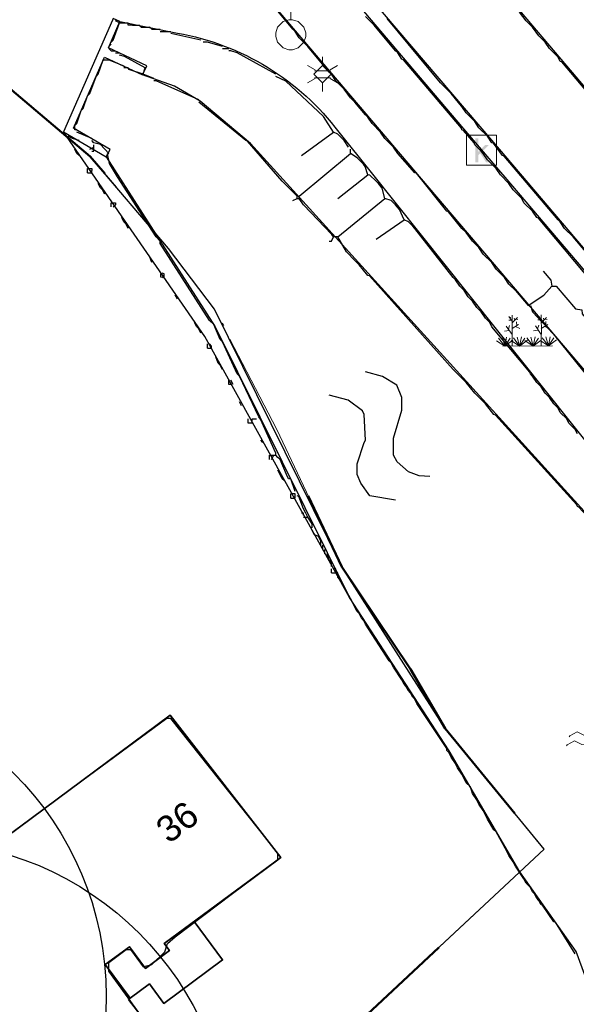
# Model space of a CAD drawing. Header units: metres. Extents: x 100797 to 101486, y 431104 to 431509.
# Tile 24 of 35: x 101152 to 101170, y 431333 to 431366. Entities that reach past the tile are written whole.
import ezdxf

# ---------------------------------------------------------------- set-up
doc = ezdxf.new("R2010")
doc.units = ezdxf.units.M
doc.linetypes.add('BORDER', pattern=[44.45, 12.7, -6.35, 12.7, -6.35, 0, -6.35])
doc.linetypes.add('DASHED', pattern=[19.05, 12.7, -6.35])
doc.layers.get('0').update_dxf_attribs({"linetype": 'CONTINUOUS'})
doc.layers.add('AR_ONDERZOEKSLOKATIE', color=3, linetype='BORDER', lineweight=50)
doc.layers.add('PERCELEN', color=2, linetype='DASHED', lineweight=9)
doc.layers.add('BAR_BEBOUWING', color=7, linetype='CONTINUOUS', lineweight=35, true_color=0x707070)
doc.layers.add('X-XX-AL-KADASTRALE-GRENZEN', color=7, linetype='CONTINUOUS', lineweight=30, true_color=0x3cd12e)
for name, color, linetype, true_color in [('BAR_BGT_PUNTSYMBOLEN', 7, 'CONTINUOUS', 0x707070), ('BAR_BGT_SYMBOLEN', 7, 'CONTINUOUS', 0x707070), ('BAR_HUISNUMMERS EN STRAATNAMEN', 7, 'CONTINUOUS', 0x707070), ('BAR_TOPO', 7, 'CONTINUOUS', 0x707070), ('BAR_WATER', 7, 'CONTINUOUS', 0x707070), ('BAR_WEGEN', 7, 'CONTINUOUS', 0x707070), ('BOR_LICHTMASTEN', 7, 'CONTINUOUS', 0x707070)]:
    doc.layers.add(name, color=color, linetype=linetype, true_color=true_color)
doc.styles.add('NLCS-ISO', font='txt')

# ---------------------------------------------------------------- blocks, each defined once
blk = doc.blocks.new('lichtmast_1', base_point=(101313.152, 431373.608))
at = {"color": 8, "lineweight": 0, "true_color": 0x707070}
for points in [[(101313.152, 431373.896), (101313.152, 431374.185)], [(101312.902, 431373.752), (101312.652, 431373.896)], [(101313.441, 431373.608), (101313.152, 431373.896), (101312.864, 431373.608), (101313.152, 431373.319), (101313.441, 431373.608)], [(101313.402, 431373.752), (101313.652, 431373.896)], [(101312.902, 431373.463), (101312.652, 431373.319)], [(101312.887, 431373.722), (101313.418, 431373.722)], [(101312.887, 431373.494), (101313.418, 431373.494)], [(101313.402, 431373.463), (101313.652, 431373.319)], [(101313.152, 431373.319), (101313.152, 431373.03)]]:
    blk.add_lwpolyline(points, dxfattribs=at)
blk = doc.blocks.new('water_1', base_point=(101296.527, 431389.806))
at = {"color": 8, "lineweight": 0, "true_color": 0x707070}
for points in [[(101296.079, 431389.897), (101296.1, 431389.931), (101296.34, 431390.066), (101296.585, 431389.939), (101296.99, 431389.987)], [(101296.079, 431389.897), (101296.1, 431389.931), (101296.34, 431390.066), (101296.585, 431389.939), (101296.99, 431389.987)], [(101295.99, 431389.591), (101296.011, 431389.624), (101296.251, 431389.759), (101296.496, 431389.633), (101296.901, 431389.681)]]:
    blk.add_lwpolyline(points, dxfattribs=at)
blk = doc.blocks.new('beplanting_1', base_point=(101316.768, 431360.678))
at = {"color": 8, "lineweight": 0, "true_color": 0x707070}
for points in [[(101316.245, 431361.178), (101316.141, 431361.332)], [(101316.182, 431361.271), (101316.189, 431361.312)], [(101316.25, 431360.732), (101316.243, 431361.377)], [(101316.246, 431361.119), (101316.426, 431361.295)], [(101317.217, 431361.185), (101317.113, 431361.339)], [(101317.153, 431361.278), (101317.161, 431361.32)], [(101317.222, 431360.739), (101317.214, 431361.384)], [(101317.217, 431361.126), (101317.397, 431361.302)], [(101317.307, 431361.214), (101317.291, 431361.283)], [(101316.244, 431360.343), (101316.247, 431360.729), (101316.053, 431361.01)], [(101316.121, 431360.911), (101316.163, 431361.035)], [(101316.221, 431361.216), (101316.134, 431361.214)], [(101316.248, 431360.929), (101316.462, 431361.061)], [(101316.336, 431361.207), (101316.319, 431361.276)], [(101316.355, 431360.995), (101316.499, 431360.933)], [(101316.369, 431361.24), (101316.442, 431361.23)], [(101316.399, 431361.022), (101316.397, 431361.156)], [(101317.216, 431360.35), (101317.218, 431360.736), (101317.025, 431361.017)], [(101317.092, 431360.919), (101317.134, 431361.043)], [(101317.192, 431361.223), (101317.105, 431361.221)], [(101317.22, 431360.936), (101317.434, 431361.068)], [(101317.327, 431361.002), (101317.471, 431360.94)], [(101317.341, 431361.247), (101317.414, 431361.238)], [(101317.371, 431361.029), (101317.368, 431361.163)], [(101316.001, 431360.341), (101315.92, 431360.641)], [(101316.15, 431360.869), (101315.991, 431360.849)], [(101316.001, 431360.341), (101316.063, 431360.648)], [(101316.493, 431360.345), (101316.412, 431360.644)], [(101316.493, 431360.345), (101316.556, 431360.652)], [(101316.949, 431360.348), (101316.867, 431360.648)], [(101316.949, 431360.348), (101317.011, 431360.655)], [(101317.121, 431360.876), (101316.962, 431360.856)], [(101317.457, 431360.352), (101317.375, 431360.651)], [(101317.457, 431360.352), (101317.519, 431360.659)], [(101316.001, 431360.341), (101315.726, 431360.524)], [(101316.001, 431360.341), (101315.796, 431360.612)], [(101315.937, 431360.341), (101317.6, 431360.353)], [(101316.001, 431360.341), (101316.18, 431360.605)], [(101316.001, 431360.341), (101316.271, 431360.54)], [(101316.493, 431360.345), (101316.219, 431360.528)], [(101316.493, 431360.345), (101316.288, 431360.616)], [(101316.493, 431360.345), (101316.672, 431360.608)], [(101316.493, 431360.345), (101316.763, 431360.544)], [(101316.949, 431360.348), (101316.674, 431360.531)], [(101316.949, 431360.348), (101316.743, 431360.619)], [(101316.949, 431360.348), (101317.128, 431360.612)], [(101316.949, 431360.348), (101317.218, 431360.547)], [(101317.457, 431360.352), (101317.182, 431360.535)], [(101317.457, 431360.352), (101317.252, 431360.623)], [(101317.457, 431360.352), (101317.636, 431360.616)], [(101317.457, 431360.352), (101317.726, 431360.551)]]:
    blk.add_lwpolyline(points, dxfattribs=at)
blk = doc.blocks.new('verdeelkast_1', base_point=(101307.585, 431217.287))
at = {"color": 8, "lineweight": 0, "true_color": 0x707070}
for points in [[(101307.335, 431218.287), (101307.835, 431218.287)], [(101307.585, 431217.787), (101307.585, 431218.287)], [(101307.335, 431216.8495), (101307.1475, 431217.037), (101307.085, 431217.2245), (101307.085, 431217.3495), (101307.1475, 431217.537), (101307.335, 431217.7245), (101307.5225, 431217.787), (101307.6475, 431217.787), (101307.835, 431217.7245), (101308.0225, 431217.537), (101308.085, 431217.3495), (101308.085, 431217.2245), (101308.0225, 431217.037), (101307.835, 431216.8495), (101307.6475, 431216.787), (101307.5225, 431216.787), (101307.335, 431216.8495)]]:
    blk.add_lwpolyline(points, dxfattribs=at)
blk = doc.blocks.new('kolk-symbool_1', base_point=(101288.593, 431172.129))
at = {"true_color": 0x707070, "transparency": 33554687}
h = blk.add_hatch(color=8, dxfattribs=at)
h.paths.add_polyline_path([(101288.624, 431172.081), (101288.846, 431172.296), (101288.718, 431172.296), (101288.486, 431172.06), (101288.555, 431172.013), (101288.747, 431171.716), (101288.868, 431171.716)])
h.paths.add_polyline_path([(101288.555, 431172.013), (101288.486, 431172.06), (101288.486, 431172.516), (101288.388, 431172.516), (101288.388, 431171.716), (101288.486, 431171.716), (101288.486, 431171.946)], flags=0)
at = {"color": 8, "lineweight": 0, "true_color": 0x707070}
blk.add_lwpolyline([(101288.092, 431172.617), (101289.092, 431172.617), (101289.092, 431171.617), (101288.092, 431171.617), (101288.092, 431172.617)], dxfattribs=at)

msp = doc.modelspace()

# ---------------------------------------------------------------- linework, layer by layer
at = {"color": 252, "linetype": 'Continuous'}
for points in [[(101160.814, 431365.585), (101160.099, 431366.442)], [(101163.528, 431365.728), (101163.242, 431366.014)], [(101166.385, 431363.085), (101166.099, 431363.442), (101166.027, 431363.514), (101165.742, 431363.8), (101163.956, 431365.942)], [(101168.599, 431365.871), (101168.384, 431366.156)], [(101154.814, 431365.228), (101155.028, 431365.799), (101155.314, 431365.799)], [(101155.028, 431365.799), (101154.885, 431365.871)], [(101155.457, 431365.728), (101155.314, 431365.728), (101155.314, 431365.799)], [(101155.457, 431365.728), (101155.671, 431365.728)], [(101155.743, 431365.656), (101155.671, 431365.728)], [(101155.743, 431365.656), (101156.028, 431365.656)], [(101156.1, 431365.585), (101156.028, 431365.656)], [(101156.1, 431365.585), (101156.385, 431365.585)], [(101160.885, 431365.514), (101160.814, 431365.585)], [(101164.242, 431364.871), (101163.528, 431365.728)], [(101168.813, 431365.656), (101168.599, 431365.871)], [(101169.027, 431365.371), (101168.813, 431365.656)], [(101154.743, 431365.157), (101154.814, 431365.228)], [(101156.385, 431365.514), (101156.742, 431365.514)], [(101157.742, 431365.228), (101156.742, 431365.442)], [(101161.028, 431365.299), (101160.885, 431365.514)], [(101161.314, 431365.014), (101161.028, 431365.299)], [(101169.241, 431365.157), (101169.027, 431365.371)], [(101154.671, 431365.014), (101154.743, 431365.085)], [(101154.743, 431364.871), (101154.671, 431364.942)], [(101158.457, 431365.014), (101157.957, 431365.157), (101157.814, 431365.157)], [(101158.457, 431364.942), (101158.671, 431364.942)], [(101162.028, 431364.157), (101161.314, 431365.014)], [(101169.384, 431364.942), (101169.241, 431365.157)], [(101169.67, 431364.657), (101169.384, 431364.942)], [(101154.743, 431364.871), (101154.885, 431364.871)], [(101154.885, 431364.799), (101155.028, 431364.799)], [(101155.814, 431364.085), (101155.885, 431364.299), (101155.189, 431364.674), (101155.028, 431364.728)], [(101160.242, 431364.085), (101158.957, 431364.799), (101158.742, 431364.871), (101158.671, 431364.871)], [(101164.313, 431364.799), (101164.242, 431364.871)], [(101167.099, 431361.514), (101166.885, 431361.728), (101166.87, 431361.793), (101166.51, 431362.21), (101166.456, 431362.228), (101166.442, 431362.292), (101164.51, 431364.567), (101164.456, 431364.585), (101164.313, 431364.799)], [(101171.884, 431362.014), (101171.741, 431362.157), (101171.581, 431362.425), (101171.527, 431362.442), (101169.795, 431364.496), (101169.741, 431364.514), (101169.67, 431364.657)], [(101154.314, 431364.085), (101154.475, 431364.567), (101154.664, 431364.564), (101155.171, 431364.371)], [(101156.171, 431363.942), (101155.814, 431364.085), (101155.332, 431364.246), (101155.314, 431364.299), (101155.171, 431364.299)], [(101154.028, 431363.442), (101154.243, 431364.014)], [(101154.243, 431364.014), (101154.314, 431364.085)], [(101162.456, 431361.943), (101162.313, 431362.085), (101162.171, 431362.157), (101161.831, 431362.675), (101160.581, 431363.853), (101160.242, 431364.014)], [(101162.099, 431364.085), (101162.028, 431364.157)], [(101162.242, 431363.871), (101162.099, 431364.085)], [(101157.671, 431363.228), (101156.242, 431363.871), (101156.171, 431363.871)], [(101162.528, 431363.585), (101162.242, 431363.871)], [(101162.742, 431363.3), (101162.528, 431363.585)], [(101153.814, 431362.942), (101153.957, 431363.371)], [(101153.957, 431363.371), (101154.028, 431363.442)], [(101162.885, 431363.157), (101162.742, 431363.3)], [(101153.743, 431362.871), (101153.814, 431362.942)], [(101160.956, 431359.943), (101160.956, 431360.014), (101160.456, 431360.514), (101159.296, 431361.853), (101159.242, 431361.871), (101157.671, 431363.157)], [(101163.242, 431362.728), (101162.885, 431363.157)], [(101166.456, 431363.014), (101166.385, 431363.085)], [(101166.599, 431362.8), (101166.456, 431363.014)], [(101153.6, 431362.442), (101153.743, 431362.871)], [(101163.313, 431362.657), (101163.242, 431362.728)], [(101163.456, 431362.442), (101163.313, 431362.657)], [(101166.885, 431362.514), (101166.599, 431362.8)], [(101153.528, 431362.371), (101153.6, 431362.442)], [(101153.6, 431362.228), (101153.528, 431362.228), (101153.528, 431362.371)], [(101163.742, 431362.157), (101163.456, 431362.442)], [(101167.027, 431362.3), (101166.885, 431362.514)], [(101167.313, 431362.014), (101167.027, 431362.3)], [(101153.457, 431361.943), (101153.314, 431362.014)], [(101153.671, 431361.871), (101153.457, 431361.943)], [(101154.1, 431361.943), (101153.6, 431362.157)], [(101161.099, 431361.371), (101162.171, 431362.157)], [(101162.528, 431361.871), (101162.456, 431361.943)], [(101163.885, 431361.943), (101163.742, 431362.157)], [(101164.17, 431361.657), (101163.885, 431361.943)], [(101169.67, 431359.228), (101167.867, 431361.353), (101167.813, 431361.371), (101167.509, 431361.782), (101167.456, 431361.8), (101167.313, 431362.014)], [(101154.028, 431361.585), (101154.171, 431361.657)], [(101156.242, 431358.657), (101155.885, 431359.228), (101155.6, 431359.657), (101154.957, 431360.657), (101154.689, 431361.103), (101154.618, 431361.425), (101154.671, 431361.443), (101154.393, 431361.743), (101154.171, 431361.8), (101154.1, 431361.871)], [(101154.1, 431361.514), (101154.171, 431361.514), (101154.171, 431361.657), (101154.171, 431361.728)], [(101162.671, 431361.657), (101162.528, 431361.871)], [(101166.456, 431358.943), (101166.01, 431359.496), (101165.956, 431359.514), (101164.938, 431360.782), (101164.885, 431360.8), (101164.313, 431361.443), (101164.17, 431361.657)], [(101153.6, 431361.443), (101153.528, 431361.585)], [(101153.671, 431361.371), (101153.6, 431361.443)], [(101160.814, 431359.871), (101160.956, 431359.943), (101161.028, 431359.943), (101161.028, 431360.014), (101162.742, 431361.443), (101162.742, 431361.585)], [(101162.956, 431361.3), (101162.742, 431361.443)], [(101163.171, 431361.085), (101162.956, 431361.3)], [(101167.17, 431361.443), (101167.099, 431361.514)], [(101167.313, 431361.228), (101167.17, 431361.443)], [(101163.599, 431360.514), (101163.378, 431360.714), (101163.313, 431360.728), (101163.228, 431361.007), (101163.171, 431361.085)], [(101167.599, 431360.943), (101167.313, 431361.228)], [(101153.957, 431360.8), (101153.957, 431360.943), (101154.1, 431360.943), (101154.1, 431360.871)], [(101153.957, 431360.8), (101154.1, 431360.8), (101154.1, 431360.871)], [(101162.313, 431359.943), (101163.313, 431360.728)], [(101167.742, 431360.728), (101167.599, 431360.943)], [(101168.027, 431360.443), (101167.742, 431360.728)], [(101154.385, 431360.3), (101154.314, 431360.443)], [(101154.457, 431360.228), (101154.385, 431360.3)], [(101162.313, 431358.657), (101163.885, 431359.943), (101163.797, 431360.289), (101163.67, 431360.443)], [(101163.67, 431360.443), (101163.599, 431360.514)], [(101168.17, 431360.228), (101168.027, 431360.443)], [(101154.528, 431360.086), (101154.457, 431360.228)], [(101168.456, 431359.943), (101168.17, 431360.228)], [(101154.743, 431359.657), (101154.743, 431359.8), (101154.885, 431359.8), (101154.885, 431359.728)], [(101154.814, 431359.657), (101154.885, 431359.728)], [(101162.885, 431357.871), (101162.599, 431358.157), (101162.313, 431358.657), (101162.171, 431358.657), (101162.113, 431358.736), (101161.171, 431359.728), (101161.028, 431359.943)], [(101164.099, 431359.871), (101163.885, 431359.943)], [(101164.242, 431359.728), (101164.099, 431359.871)], [(101164.813, 431359.014), (101164.67, 431359.157), (101164.528, 431359.228), (101164.368, 431359.575), (101164.242, 431359.728)], [(101168.527, 431359.8), (101168.456, 431359.943)], [(101168.813, 431359.514), (101168.527, 431359.8)], [(101171.598, 431356.229), (101171.098, 431356.8), (101169.009, 431359.282), (101168.956, 431359.3), (101168.813, 431359.514)], [(101155.171, 431359.157), (101155.1, 431359.3)], [(101155.243, 431359.086), (101155.171, 431359.157)], [(101155.314, 431358.943), (101155.243, 431359.086)], [(101163.599, 431358.586), (101164.528, 431359.228)], [(101164.885, 431358.943), (101164.813, 431359.014)], [(101169.741, 431359.157), (101169.67, 431359.228)], [(101169.884, 431358.943), (101169.741, 431359.157)], [(101156.385, 431358.514), (101156.242, 431358.657)], [(101162.028, 431358.514), (101162.099, 431358.514), (101162.171, 431358.657)], [(101166.17, 431357.3), (101164.885, 431358.943)], [(101166.599, 431358.8), (101166.456, 431358.943)], [(101166.813, 431358.514), (101166.599, 431358.8)], [(101170.17, 431358.657), (101169.884, 431358.943)], [(101172.527, 431355.872), (101171.384, 431357.229), (101171.313, 431357.3), (101170.17, 431358.657)], [(101158.028, 431355.872), (101156.385, 431358.443), (101156.385, 431358.514)], [(101167.027, 431358.3), (101166.813, 431358.514)], [(101156.1, 431357.8), (101156.028, 431358.014)], [(101167.17, 431358.086), (101167.027, 431358.3)], [(101167.456, 431357.8), (101167.17, 431358.086)], [(101163.028, 431357.729), (101162.885, 431357.871)], [(101163.313, 431357.371), (101163.028, 431357.729)], [(101167.599, 431357.586), (101167.456, 431357.8)], [(101156.457, 431357.3), (101156.403, 431357.318), (101156.403, 431357.425), (101156.457, 431357.443)], [(101156.457, 431357.3), (101156.51, 431357.318), (101156.51, 431357.425), (101156.457, 431357.443)], [(101166.456, 431353.943), (101166.17, 431354.229), (101163.367, 431357.354), (101163.313, 431357.371)], [(101167.884, 431357.3), (101167.599, 431357.586)], [(101169.17, 431357.514), (101169.424, 431357.218), (101169.456, 431357.014), (101169.599, 431357.014), (101170.252, 431356.261), (101170.456, 431356.229), (101170.477, 431356.093), (101171.359, 431355.008), (101171.384, 431354.8), (101171.52, 431354.779), (101172.009, 431354.282), (101172.384, 431353.8), (101172.688, 431353.854), (101173.105, 431354.215), (101173.17, 431354.3)], [(101166.242, 431357.229), (101166.17, 431357.3)], [(101166.385, 431357.014), (101166.242, 431357.229)], [(101166.527, 431356.871), (101166.385, 431357.014)], [(101168.027, 431357.086), (101167.884, 431357.3)], [(101168.242, 431356.871), (101168.027, 431357.086)], [(101168.242, 431356.871), (101168.67, 431356.372), (101169.188, 431356.711), (101169.456, 431357.014)], [(101156.957, 431356.586), (101156.885, 431356.729)], [(101166.67, 431356.657), (101166.527, 431356.871)], [(101166.813, 431356.514), (101166.67, 431356.657)], [(101166.956, 431356.3), (101166.813, 431356.514)], [(101168.742, 431356.372), (101168.813, 431356.157), (101169.509, 431355.425), (101170.527, 431354.157), (101170.67, 431354.157), (101171.306, 431354.743), (101171.384, 431354.8)], [(101167.099, 431356.157), (101166.956, 431356.3)], [(101167.242, 431355.943), (101167.099, 431356.157)], [(101157.6, 431355.657), (101157.528, 431355.8)], [(101158.171, 431355.729), (101158.028, 431355.872)], [(101158.385, 431355.229), (101158.171, 431355.729)], [(101167.384, 431355.8), (101167.242, 431355.943)], [(101168.742, 431354.086), (101168.724, 431354.14), (101167.456, 431355.657), (101167.384, 431355.8)], [(101157.671, 431355.586), (101157.6, 431355.657)], [(101157.742, 431355.443), (101157.671, 431355.586)], [(101157.957, 431354.943), (101157.957, 431355.086)], [(101158.099, 431355.014), (101158.028, 431355.086)], [(101158.457, 431355.157), (101158.385, 431355.229)], [(101158.957, 431354.086), (101158.457, 431355.157)], [(101157.957, 431354.943), (101158.099, 431354.943), (101158.099, 431355.014)], [(101158.314, 431354.443), (101158.242, 431354.657)], [(101158.385, 431354.372), (101158.314, 431354.443)], [(101158.457, 431354.229), (101158.385, 431354.372)], [(101159.028, 431354.015), (101158.957, 431354.086)], [(101165.385, 431350.658), (101165.032, 431350.687), (101164.678, 431350.815), (101164.299, 431351.15), (101164.17, 431351.372), (101164.17, 431351.943), (101164.456, 431352.872), (101164.456, 431353.3), (101164.285, 431353.715), (101163.806, 431354), (101163.242, 431354.157)], [(101168.813, 431354.015), (101168.742, 431354.086)], [(101158.742, 431353.729), (101158.671, 431353.729), (101158.671, 431353.872)], [(101158.814, 431353.729), (101158.742, 431353.872)], [(101160.242, 431351.443), (101159.728, 431352.579), (101159.671, 431352.658), (101159.028, 431354.015)], [(101166.599, 431353.8), (101166.456, 431353.943)], [(101166.885, 431353.443), (101166.599, 431353.8)], [(101168.956, 431353.8), (101168.813, 431354.015)], [(101169.099, 431353.657), (101168.956, 431353.8)], [(101167.242, 431353.086), (101166.885, 431353.443)], [(101169.241, 431353.443), (101169.099, 431353.657)], [(101169.384, 431353.3), (101169.241, 431353.443)], [(101159.099, 431353.015), (101159.028, 431353.157)], [(101164.242, 431349.872), (101163.385, 431350.015), (101163.078, 431350.436), (101162.956, 431350.729), (101162.956, 431351.086), (101163.192, 431351.793), (101163.242, 431351.872), (101163.192, 431352.736), (101163.142, 431352.857), (101162.663, 431353.207), (101162.028, 431353.372)], [(101167.527, 431352.729), (101167.242, 431353.086)], [(101169.527, 431353.086), (101169.384, 431353.3)], [(101169.67, 431352.943), (101169.527, 431353.086)], [(101169.741, 431352.8), (101169.67, 431352.943)], [(101169.956, 431352.586), (101169.741, 431352.8)], [(101159.457, 431352.443), (101159.314, 431352.443), (101159.314, 431352.586)], [(101159.457, 431352.586), (101159.599, 431352.586)], [(101159.457, 431352.443), (101159.457, 431352.586)], [(101171.527, 431348.372), (101170.366, 431349.64), (101170.313, 431349.658), (101170.296, 431349.718), (101167.581, 431352.711), (101167.527, 431352.729)], [(101170.027, 431352.443), (101169.956, 431352.586)], [(101170.241, 431352.229), (101170.027, 431352.443)], [(101170.313, 431352.086), (101170.241, 431352.229)], [(101159.814, 431351.8), (101159.742, 431351.872)], [(101160.314, 431351.3), (101160.242, 431351.372), (101160.242, 431351.443)], [(101160.028, 431351.229), (101160.028, 431351.372), (101160.242, 431351.372)], [(101160.099, 431351.229), (101160.171, 431351.372)], [(101160.385, 431351.229), (101160.314, 431351.3)], [(101160.599, 431350.729), (101160.385, 431351.229)], [(101160.456, 431350.586), (101160.314, 431350.872)], [(101160.528, 431350.515), (101160.456, 431350.586)], [(101160.742, 431350.586), (101160.671, 431350.586), (101160.599, 431350.729)], [(101160.885, 431350.158), (101160.742, 431350.586)], [(101160.885, 431350.015), (101160.885, 431350.086), (101160.742, 431350.086)], [(101160.742, 431349.943), (101160.742, 431350.086)], [(101160.742, 431349.943), (101160.885, 431349.943), (101160.885, 431350.015)], [(101161.314, 431349.301), (101161.242, 431349.443), (101161.171, 431349.586), (101161.01, 431349.997), (101160.956, 431350.015)], [(101161.171, 431349.372), (101161.171, 431349.443), (101161.099, 431349.443)], [(101161.171, 431349.301), (101161.314, 431349.301)], [(101161.456, 431349.086), (101161.314, 431349.301)], [(101161.456, 431348.944), (101161.456, 431349.086)], [(101161.528, 431348.729), (101161.456, 431348.872)], [(101161.671, 431348.658), (101161.528, 431348.729)], [(101161.742, 431348.515), (101161.671, 431348.658)], [(101161.742, 431348.372), (101161.742, 431348.515)], [(101161.813, 431348.229), (101161.813, 431348.372)], [(101161.885, 431348.086), (101161.885, 431348.229)], [(101162.028, 431347.872), (101161.956, 431348.086)], [(101162.099, 431347.801), (101162.028, 431347.872)], [(101162.099, 431347.658), (101162.099, 431347.801)], [(101162.099, 431347.444), (101162.099, 431347.586)], [(101162.313, 431347.301), (101162.313, 431347.444), (101162.242, 431347.444), (101162.242, 431347.586), (101162.171, 431347.586)], [(101162.099, 431347.444), (101162.242, 431347.444)], [(101162.385, 431347.229), (101162.313, 431347.301)], [(101162.742, 431346.587), (101162.385, 431347.229)], [(101162.956, 431346.158), (101162.742, 431346.587)], [(101163.028, 431346.087), (101162.956, 431346.158)], [(101163.099, 431345.944), (101163.028, 431346.087)], [(101163.171, 431345.872), (101163.099, 431345.944)], [(101164.028, 431344.515), (101163.242, 431345.729), (101163.171, 431345.872)], [(101164.099, 431344.444), (101164.028, 431344.515)], [(101164.17, 431344.301), (101164.099, 431344.444)], [(101164.456, 431343.872), (101164.17, 431344.301)], [(101164.528, 431343.73), (101164.456, 431343.872)], [(101164.599, 431343.658), (101164.528, 431343.73)], [(101164.67, 431343.515), (101164.599, 431343.658)], [(101164.742, 431343.444), (101164.67, 431343.515)], [(101164.813, 431343.301), (101164.742, 431343.444)], [(101164.885, 431343.23), (101164.813, 431343.301)], [(101164.956, 431343.087), (101164.885, 431343.23)], [(101165.956, 431341.516), (101165.956, 431341.587), (101164.956, 431343.087)], [(101157.1, 431326.874), (101158.957, 431328.302), (101158.957, 431328.517), (101155.868, 431332.502), (101154.671, 431334.159), (101154.671, 431334.445), (101155.243, 431334.873), (101155.385, 431334.873), (101155.814, 431334.302), (101156.1, 431334.373), (101156.542, 431334.795), (101156.625, 431335.081), (101156.885, 431335.302), (101158.749, 431336.716), (101160.314, 431337.873), (101160.314, 431338.087), (101156.742, 431342.587), (101156.6, 431342.587), (101152.243, 431339.373), (101150.1, 431337.802)], [(101166.027, 431341.444), (101165.956, 431341.516)], [(101166.099, 431341.301), (101166.027, 431341.444)], [(101166.242, 431341.087), (101166.099, 431341.301)], [(101166.313, 431340.944), (101166.242, 431341.087)], [(101166.456, 431340.73), (101166.313, 431340.944)], [(101166.599, 431340.444), (101166.456, 431340.73)], [(101166.742, 431340.301), (101166.599, 431340.444)], [(101166.813, 431340.087), (101166.742, 431340.301)], [(101166.956, 431339.873), (101166.813, 431340.087)], [(101167.027, 431339.73), (101166.956, 431339.873)], [(101167.17, 431339.516), (101167.027, 431339.73)], [(101167.527, 431338.873), (101167.313, 431339.23), (101167.17, 431339.516)], [(101167.956, 431338.159), (101167.599, 431338.801), (101167.527, 431338.873)], [(101168.027, 431338.016), (101167.956, 431338.159)], [(101168.17, 431337.802), (101168.027, 431338.016)], [(101168.527, 431337.23), (101168.242, 431337.659), (101168.17, 431337.802)], [(101168.599, 431337.087), (101168.527, 431337.23)], [(101168.742, 431336.944), (101168.599, 431337.087)], [(101168.813, 431336.802), (101168.742, 431336.944)], [(101168.884, 431336.73), (101168.813, 431336.802)], [(101168.956, 431336.587), (101168.884, 431336.73)], [(101169.027, 431336.516), (101168.956, 431336.587)], [(101169.099, 431336.373), (101169.027, 431336.516)], [(101170.241, 431334.73), (101169.581, 431335.784), (101169.527, 431335.802), (101169.152, 431336.355), (101169.099, 431336.373)]]:
    msp.add_lwpolyline(points, dxfattribs=at)
for centre in [(101144.08, 431333.319), (101148.25, 431328)]:
    msp.add_circle(centre, 10.5)
at = {"layer": 'AR_ONDERZOEKSLOKATIE', "color": 10, "flags": 128}
msp.add_lwpolyline([(101057.295, 431329.77), (101034.679, 431317.44), (101043.828, 431300.839), (101039.147, 431290.299), (101046.185, 431287.13), (101079.212, 431272.257), (101097.895, 431253.246), (101114.44, 431269.455), (101133.958, 431288.666), (101139.528, 431308.091), (101140.349, 431310.558), (101141.284, 431312.203), (101169.207, 431338.229), (101165.898, 431342.249), (101164.745, 431344.231), (101162.442, 431347.649), (101160.273, 431352.228), (101158.197, 431356.243), (101157.44, 431357.356), (101154.047, 431361.346), (101151.425, 431363.556), (101148.561, 431365.359), (101147.369, 431365.519), (101145.845, 431365.52), (101143.275, 431366.946), (101141.279, 431368.217), (101139.12, 431370.061), (101136.213, 431373.296), (101134.237, 431374.944), (101124.147, 431383.803), (101083.466, 431344.039), (101058.639, 431330.503)], dxfattribs=at)
at = {"layer": 'BAR_BEBOUWING', "ltscale": 10, "flags": 128}
for points in [[(101155.327, 431333.213), (101155.378, 431333.25), (101154.548, 431334.378), (101155.353, 431334.971), (101155.887, 431334.246), (101156.692, 431334.839), (101156.515, 431335.079), (101160.407, 431337.945), (101156.713, 431342.695), (101144.08, 431333.319), (101148.25, 431328), (101153.041, 431331.529), (101156.658, 431326.617), (101159.05, 431328.379)], [(101155.378, 431333.25), (101156.023, 431333.726), (101156.499, 431333.08), (101158.466, 431334.529), (101157.518, 431335.817), (101156.515, 431335.079), (101156.692, 431334.839), (101155.887, 431334.246), (101155.353, 431334.971), (101154.548, 431334.378)]]:
    msp.add_lwpolyline(points, close=True, dxfattribs=at)
at = {"layer": 'BAR_TOPO', "ltscale": 0.01, "flags": 128}
for points in [[(101186.974, 431336.132, 0.130947), (101184.73, 431341.524), (101182.828, 431343.811), (101179.439, 431347.815), (101167.457, 431361.884), (101163.412, 431366.625), (101159.792, 431370.853, -0.050925), (101154.475, 431378.953, -0.056008), (101150.911, 431388.133)], [(101162.605, 431373.05), (101163.262, 431372.238), (101163.949, 431371.428), (101169.946, 431364.369), (101182.532, 431349.547), (101185.921, 431345.606, 0.242548), (101195.72, 431341.361, 0.178498), (101202.846, 431344.521), (101203.306, 431344.94, -0.196603), (101209.568, 431348.021, -0.23764), (101216.98, 431344.616)], [(101163.047, 431366.332), (101166.447, 431362.339), (101167.095, 431361.578), (101167.743, 431360.817), (101167.886, 431360.649), (101179.077, 431347.509), (101179.721, 431346.744), (101179.863, 431346.575), (101184.385, 431341.208, -0.100135), (101186.592, 431336.005)], [(101155.037, 431365.845), (101156.96, 431365.458, -0.190419), (101162.343, 431362.155), (101163.423, 431360.804), (101173.445, 431348.264), (101177.012, 431343.637), (101178.924, 431339.762), (101179.126, 431339.102)]]:
    msp.add_lwpolyline(points, format="xyb", dxfattribs=at)
for points in [[(101182.502, 431340.168), (101179.588, 431343.605), (101165.367, 431360.293), (101158.729, 431368.093)], [(101154.808, 431365.945), (101154.786, 431365.896), (101153.158, 431362.161)], [(101155.037, 431365.845), (101154.808, 431365.945)], [(101155.795, 431364.064), (101155.935, 431364.363), (101154.653, 431364.964), (101155.037, 431365.845)], [(101154.575, 431361.332), (101154.714, 431361.57), (101153.486, 431362.288), (101154.521, 431364.661), (101155.795, 431364.064)], [(101180.176, 431335.658), (101176.006, 431342.643), (101173.857, 431345.512), (101172.4, 431347.457), (101159.397, 431361.774), (101157.713, 431363.188), (101156.86, 431363.683), (101155.795, 431364.064)], [(101162.708, 431346.623), (101157.877, 431355.329), (101153.158, 431362.161)], [(101153.158, 431362.161), (101154.575, 431361.332)], [(101154.575, 431361.332), (101158.212, 431355.656), (101162.708, 431346.623)], [(101178.408, 431304.118), (101178.315, 431306.929), (101177.741, 431314.461), (101170.271, 431334.81), (101168.392, 431337.473), (101166.028, 431341.507), (101162.708, 431346.623)]]:
    msp.add_lwpolyline(points, dxfattribs=at)
for points in [[(101155.327, 431333.213), (101155.378, 431333.25), (101154.548, 431334.378), (101155.353, 431334.971), (101155.887, 431334.246), (101156.692, 431334.839), (101156.515, 431335.079), (101160.407, 431337.945), (101156.713, 431342.695), (101144.08, 431333.319), (101148.25, 431328), (101153.041, 431331.529), (101156.658, 431326.617), (101159.05, 431328.379)], [(101155.378, 431333.25), (101156.023, 431333.726), (101156.499, 431333.08), (101158.466, 431334.529), (101157.518, 431335.817), (101156.515, 431335.079), (101156.692, 431334.839), (101155.887, 431334.246), (101155.353, 431334.971), (101154.548, 431334.378)]]:
    msp.add_lwpolyline(points, close=True, dxfattribs=at)
at = {"layer": 'BAR_WATER', "ltscale": 0.01, "flags": 128}
msp.add_lwpolyline([(101155.037, 431365.845), (101156.96, 431365.458, -0.190419), (101162.343, 431362.155), (101163.423, 431360.804), (101173.445, 431348.264), (101177.012, 431343.637), (101178.924, 431339.762), (101179.126, 431339.102)], format="xyb", dxfattribs=at)
for points in [[(101154.575, 431361.332), (101154.714, 431361.57), (101153.486, 431362.288), (101154.521, 431364.661), (101155.795, 431364.064)], [(101162.708, 431346.623), (101157.877, 431355.329), (101153.158, 431362.161)]]:
    msp.add_lwpolyline(points, dxfattribs=at)
at = {"layer": 'BAR_WEGEN', "ltscale": 0.01, "flags": 128}
for points in [[(101186.974, 431336.132, 0.130947), (101184.73, 431341.524), (101182.828, 431343.811), (101179.439, 431347.815), (101167.457, 431361.884), (101163.412, 431366.625), (101159.792, 431370.853, -0.050925), (101154.475, 431378.953, -0.056008), (101150.911, 431388.133)], [(101162.605, 431373.05), (101163.262, 431372.238), (101163.949, 431371.428), (101169.946, 431364.369), (101182.532, 431349.547), (101185.921, 431345.606, 0.242548), (101195.72, 431341.361, 0.178498), (101202.846, 431344.521), (101203.306, 431344.94, -0.196603), (101209.568, 431348.021, -0.23764), (101216.98, 431344.616)], [(101163.047, 431366.332), (101166.447, 431362.339), (101167.095, 431361.578), (101167.743, 431360.817), (101167.886, 431360.649), (101179.077, 431347.509), (101179.721, 431346.744), (101179.863, 431346.575), (101184.385, 431341.208, -0.100135), (101186.592, 431336.005)]]:
    msp.add_lwpolyline(points, format="xyb", dxfattribs=at)
msp.add_lwpolyline([(101182.502, 431340.168), (101179.588, 431343.605), (101165.367, 431360.293), (101158.729, 431368.093)], dxfattribs=at)
at = {"layer": 'PERCELEN', "flags": 128}
msp.add_lwpolyline([(101057.295, 431329.77), (101034.679, 431317.44), (101043.828, 431300.839), (101039.147, 431290.299), (101046.185, 431287.13), (101079.212, 431272.257), (101097.895, 431253.246), (101114.44, 431269.455), (101133.958, 431288.666), (101139.528, 431308.091), (101140.349, 431310.558), (101141.284, 431312.203), (101169.207, 431338.229), (101165.898, 431342.249), (101164.745, 431344.231), (101162.442, 431347.649), (101160.273, 431352.228), (101158.197, 431356.243), (101157.44, 431357.356), (101154.047, 431361.346), (101151.425, 431363.556), (101148.561, 431365.359), (101147.369, 431365.519), (101145.845, 431365.52), (101143.275, 431366.946), (101141.279, 431368.217), (101139.12, 431370.061), (101136.213, 431373.296), (101134.237, 431374.944), (101124.147, 431383.803), (101083.466, 431344.039), (101058.639, 431330.503)], dxfattribs=at)
at = {"layer": 'X-XX-AL-KADASTRALE-GRENZEN', "flags": 128}
msp.add_lwpolyline([(101125.902, 431280.754), (101133.958, 431288.666), (101140.349, 431310.558), (101141.284, 431312.203), (101169.207, 431338.229), (101165.898, 431342.249), (101162.442, 431347.649), (101158.197, 431356.243), (101156.662, 431358.271), (101154.047, 431361.346)], dxfattribs=at)

# ---------------------------------------------------------------- block references
at = {"layer": 'BAR_BGT_PUNTSYMBOLEN'}
for name, p in [('verdeelkast_1', (101160.742, 431365.405)), ('kolk-symbool_1', (101167.108, 431361.563))]:
    msp.add_blockref(name, p, dxfattribs=at)
at = {"layer": 'BAR_BGT_SYMBOLEN'}
for name, p in [('beplanting_1', (101168.655, 431355.346)), ('water_1', (101170.49, 431341.886))]:
    msp.add_blockref(name, p, dxfattribs=at)
at = {"layer": 'BOR_LICHTMASTEN'}
msp.add_blockref('lichtmast_1', (101161.803, 431364.085), dxfattribs=at)

# ---------------------------------------------------------------- texts
at = {"layer": 'BAR_HUISNUMMERS EN STRAATNAMEN', "insert": (101156.951, 431339.131), "char_height": 0.87, "attachment_point": 5, "rotation": 36.9, "style": 'NLCS-ISO'}
msp.add_mtext('{{\\fArial|b0|i0;36}}', dxfattribs=at)

doc.saveas('drawing.dxf')
